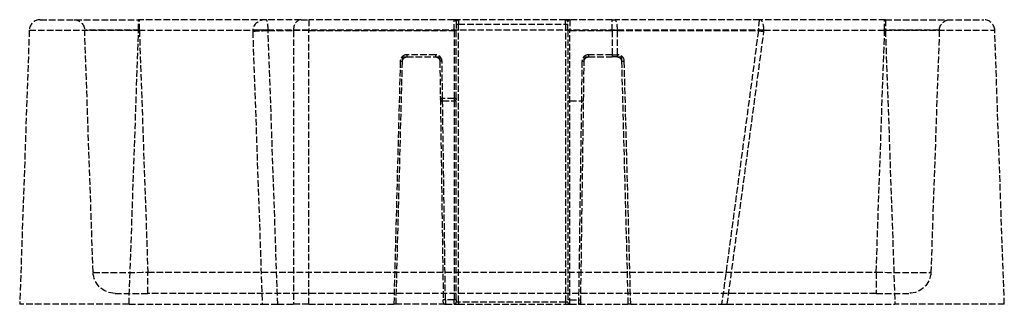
# Model space of a CAD drawing. Header units: millimetres. Extents: x -112 to 112, y 0 to 65.
import ezdxf

# ---------------------------------------------------------------- set-up
doc = ezdxf.new("R2010")
doc.units = ezdxf.units.MM
doc.header["$LTSCALE"] = 10
doc.linetypes.add('ALLCAD_Strich', pattern=[0.2, 0.15, -0.05])
doc.layers.add('BESCH_KONT_sich_schn_ansi_2d', color=40, linetype='Continuous')

msp = doc.modelspace()

# ---------------------------------------------------------------- linework, layer by layer
at = {"layer": 'BESCH_KONT_sich_schn_ansi_2d', "linetype": 'ALLCAD_Strich', "extrusion": (0, 1, -2.22045e-16)}
for p, q in [((-107.82, 65), (-85.33, 65)), ((-56.15, 65), (-85.33, 65)), ((-85.33, 62.59), (-85.33, 65)), ((-85.15, 62.59), (-85.15, 65)), ((-48.2, 65), (-56.15, 65)), ((-48.2, 65), (-46.43, 65)), ((-13.25, 65), (-46.43, 65)), ((-46.43, 65), (-46.43, 62.5)), ((-13.25, 62.5), (-13.25, 65)), ((-12.75, 64.5), (-12.75, 62.5)), ((-12.75, 63.99), (-12.25, 63.99)), ((-12.25, 64.99), (-12.25, 63.99)), ((12.25, 64.99), (-12.25, 64.99)), ((12.25, 64.99), (-12.25, 64.99)), ((-12.25, 63.99), (12.25, 63.99)), ((-12.25, 0.5), (-12.25, 63.99)), ((12.25, 63.99), (12.25, 64.99)), ((12.25, 63.99), (12.75, 63.99)), ((12.25, 63.99), (12.25, 0.5)), ((12.75, 62.5), (12.75, 64.5)), ((13.25, 65), (13.25, 62.5)), ((22.86, 65), (13.25, 65)), ((22.86, 62.5), (22.86, 65)), ((22.86, 65), (23.49, 65)), ((56.62, 65), (23.49, 65)), ((85.33, 65), (56.62, 65)), ((85.15, 62.59), (85.15, 65)), ((85.33, 65), (107.82, 65)), ((85.33, 65), (85.33, 62.59)), ((-110.31, 62.59), (-112.5, 0)), ((-95.72, 7.33), (-97.65, 62.59)), ((-87.52, 0), (-85.33, 62.59)), ((-85.33, 62.59), (-59.25, 62.59)), ((-85.15, 62.59), (-83.22, 7.33)), ((57.58, 62.59), (-59.25, 62.59)), ((-59.25, 62.33), (-57.07, 0)), ((-53.53, 0), (-55.72, 62.5)), ((-55.72, 62.5), (-49.96, 62.5)), ((-49.96, 62.5), (-49.96, 0)), ((-46.43, 62.5), (-49.96, 62.5)), ((-46.43, 62.5), (-13.25, 62.5)), ((-46.43, 0), (-46.43, 62.5)), ((-12.75, 62.5), (-13.25, 62.5)), ((-13.25, 62.5), (-13.25, 47)), ((-12.75, 47), (-12.75, 62.5)), ((12.75, 62.5), (12.75, 0.5)), ((13.25, 62.5), (12.75, 62.5)), ((13.25, 62.5), (22.86, 62.5)), ((13.25, 0), (13.25, 62.5)), ((22.86, 62.5), (22.86, 57)), ((24.12, 62.5), (22.86, 62.5)), ((24.12, 62.5), (56.3, 62.5)), ((24.12, 57), (24.12, 62.5)), ((56.3, 62.5), (47.9, 0)), ((49.18, 0), (57.56, 62.33)), ((57.58, 62.59), (85.33, 62.59)), ((83.22, 7.33), (85.15, 62.59)), ((85.33, 62.59), (87.52, 0)), ((97.65, 62.59), (95.72, 7.33)), ((112.5, 0), (110.31, 62.59)), ((-25.03, 55.53), (-25, 56.5)), ((-25, 56.5), (-24.03, 56.5)), ((-24.03, 57), (-24.03, 56.5)), ((-17.49, 57), (-24.03, 57)), ((-24.03, 56.5), (-17.49, 56.5)), ((-17.49, 57), (-17.49, 56.5)), ((-17.49, 56.5), (-16.5, 56.5)), ((-16.5, 56.5), (-16.49, 55.51)), ((16.49, 55.51), (16.5, 56.5)), ((16.5, 56.5), (17.49, 56.5)), ((22.86, 57), (17.49, 57)), ((17.49, 57), (17.49, 56.5)), ((17.49, 56.5), (22.86, 56.5)), ((22.86, 57), (24.12, 57)), ((22.86, 57), (22.86, 56.5)), ((23.99, 56.5), (22.86, 56.5)), ((23.99, 56.5), (24.03, 56.5)), ((24.03, 56.5), (25, 56.5)), ((24.15, 57), (24.12, 57)), ((24.12, 57), (24.12, 56.5)), ((25, 56.5), (25.03, 55.53)), ((-25.53, 55.54), (-27, 0)), ((-26.5, 0), (-25.03, 55.53)), ((-25.53, 55.54), (-25.03, 55.53)), ((-15.99, 55.52), (-16.49, 55.51)), ((-16.49, 55.51), (-16.37, 46.99)), ((-15.87, 47), (-15.99, 55.52)), ((15.99, 55.52), (15.2, 0)), ((15.71, 0.49), (16.49, 55.51)), ((15.99, 55.52), (16.49, 55.51)), ((25.03, 55.53), (26.5, 0)), ((27.13, 0), (25.65, 55.54)), ((-15.87, 47), (-16.37, 46.99)), ((-16.37, 46.99), (-15.71, 0.99)), ((-16.36, 46.5), (-15.87, 46.5)), ((-15.87, 46.5), (-15.87, 47)), ((-13.25, 47), (-15.87, 47)), ((-15.87, 46.5), (-13.25, 46.5)), ((-15.21, 1), (-15.86, 46.5)), ((-12.75, 47), (-13.25, 47)), ((-13.25, 47), (-13.25, 46.5)), ((-13.25, 46.5), (-13.25, 1)), ((-13.25, 46.5), (-12.75, 46.5)), ((-12.75, 1), (-12.75, 47)), ((12.75, 46.5), (13.25, 46.5)), ((13.25, 46.5), (16.36, 46.5)), ((-83.22, 7.33), (83.22, 7.33)), ((-83.22, 2.5), (-83.22, 7.33)), ((83.22, 7.33), (83.22, 2.5)), ((-90.72, 2.5), (-83.22, 2.5)), ((83.22, 2.5), (-83.22, 2.5)), ((83.22, 2.5), (90.72, 2.5)), ((-87.52, 0), (-57.07, 0)), ((-57.07, 0), (-53.53, 0)), ((-53.53, 0), (-49.96, 0)), ((-46.43, 0), (-49.96, 0)), ((-46.43, 0), (-27, 0)), ((-26.5, 0), (-27, 0)), ((-15.21, 0), (-26.5, 0)), ((-15.21, 1), (-15.71, 0.99)), ((-15.71, 0.49), (-15.71, 0.99)), ((-15.21, 1), (-15.21, 0)), ((-13.25, 1), (-15.21, 1)), ((-15.21, 0), (-13.25, 0)), ((-12.75, 1), (-13.25, 1)), ((-13.25, 0), (-13.25, 1)), ((-13.25, 0), (-12.25, 0)), ((-12.75, 1), (-12.75, 0.5)), ((-12.25, 0.5), (-12.75, 0.5)), ((12.25, 0.5), (-12.25, 0.5)), ((-12.25, 0.5), (-12.25, 0)), ((-12.25, 0), (12.25, 0)), ((12.75, 0.5), (12.25, 0.5)), ((12.25, 0.5), (12.25, 0)), ((12.25, 0), (13.25, 0)), ((13.25, 1), (12.75, 1)), ((13.25, 1), (15.71, 1)), ((13.25, 0), (15.2, 0)), ((14.22, 0.01), (14.22, 0.01)), ((14.22, 0), (14.22, 0.01)), ((14.22, 0.01), (14.22, 0)), ((14.22, 0.01), (14.22, 0.01)), ((14.22, 0.01), (14.22, 0)), ((14.22, 0), (14.22, 0.01)), ((14.22, 0.01), (14.23, 0.01)), ((14.22, 0.01), (14.22, 0)), ((14.22, 0), (14.22, 0.01)), ((14.23, 0.01), (14.22, 0.01)), ((14.22, 0), (14.22, 0)), ((14.22, 0), (14.22, 0)), ((14.23, 0), (14.22, 0)), ((14.22, 0), (14.22, 0)), ((14.22, 0), (14.22, 0)), ((14.22, 0), (14.23, 0)), ((14.23, 0.01), (14.23, 0.01)), ((14.23, 0), (14.23, 0.01)), ((14.23, 0.01), (14.23, 0)), ((14.23, 0.01), (14.23, 0.01)), ((14.23, 0.01), (14.23, 0)), ((14.23, 0.01), (14.23, 0.01)), ((14.23, 0.01), (14.23, 0.01)), ((14.23, 0), (14.23, 0)), ((14.23, 0), (14.23, 0)), ((14.24, 0), (14.24, 0.01)), ((15.21, 0), (15.2, 0)), ((15.21, 0), (26.5, 0)), ((15.7, 0), (15.71, 0.49)), ((27.13, 0), (26.5, 0)), ((27.13, 0), (47.9, 0)), ((47.9, 0), (49.18, 0)), ((49.18, 0), (87.52, 0)), ((112.5, 0), (87.52, 0)), ((-87.52, 0), (-112.5, 0))]:
    msp.add_line(p, q, dxfattribs=at)
at = {"layer": 'BESCH_KONT_sich_schn_ansi_2d', "linetype": 'ALLCAD_Strich'}
for centre, radius, start, end in [((-107.82, 62.5), 2.5, 90, 178), ((107.82, 62.5), 2.5, 2, 90), ((-24.03, 55.5), 1.5, 90, 178.4792), ((-17.49, 55.5), 1.5, 0.8112, 90), ((17.49, 55.5), 1.5, 90, 179.1888), ((24.15, 55.5), 1.5, 1.5208, 90), ((-15.21, 0.5), 0.5, 180.8112, 270), ((-13.25, 0.5), 0.5, 270, 0), ((13.25, 0.5), 0.5, 180, 270), ((14.22, 0.01), 0.00116, 90, 180), ((14.22, 0.01), 0.00271, 0, 90), ((14.22, 0), 0.00116, 180, 270), ((14.22, 0), 0.00271, 270, 0), ((14.23, 0.01), 0.00116, 90, 180), ((14.23, 0.01), 0.00271, 0, 90), ((14.23, 0.01), 0.00217, 270, 0), ((14.23, 0.01), 0.00217, 0, 90), ((14.23, 0), 0.00116, 180, 270), ((14.23, 0), 0.00271, 270, 0)]:
    msp.add_arc(centre, radius, start, end, dxfattribs=at)
at = {"layer": 'BESCH_KONT_sich_schn_ansi_2d', "linetype": 'ALLCAD_Strich', "extrusion": (0, -2.22045e-16, -1)}
for centre, radius, start, end in [((100.14, 62.5), 2.5, 90, 178), ((13.25, 64.5), 0.5, 90, 180), ((12.25, 65.49), 0.5, 270, 273.3866), ((-12.25, 65.49), 0.5, 266.6134, 270), ((-13.25, 64.5), 0.5, 0, 90), ((-100.14, 62.5), 2.5, 2, 90), ((24.03, 55.5), 1, 1.5208, 90), ((17.49, 55.5), 1, 90, 179.1888), ((-17.49, 55.5), 1, 0.8112, 90), ((-24.03, 55.5), 1, 90, 178.4792), ((15.87, 47), 0.5, 270, 359.1888), ((13.25, 47), 0.5, 180, 270), ((90.72, 7.5), 5, 270, 358), ((-90.72, 7.5), 5, 182, 270), ((-14.22, 0.01), 0.00271, 0, 90), ((-14.22, 0.01), 0.00116, 90, 180), ((-14.22, 0), 0.00271, 270, 0), ((-14.22, 0), 0.00116, 180, 270), ((-14.23, 0.01), 0.00271, 0, 90), ((-14.23, 0.01), 0.00116, 90, 180), ((-14.23, 0.01), 0.00093, 90, 180), ((-14.23, 0.01), 0.00093, 180, 270), ((-14.23, 0), 0.00271, 270, 0), ((-14.23, 0), 0.00116, 180, 270), ((-15.21, 0.5), 0.5, 180.8112, 270)]:
    msp.add_arc(centre, radius, start, end, dxfattribs=at)
at = {"layer": 'BESCH_KONT_sich_schn_ansi_2d', "linetype": 'ALLCAD_Strich'}
for centre, major_axis, ratio, start_param, end_param in [((-56.15, 62.5), (-3.11, 0), 0.804738, -1.570796, -0.034907), ((-56.15, 62.5), (0, 2.5), 0.171573, -1.53589, 0), ((-48.2, 62.5), (0, 2.5), 0.707107, 0, 1.570796), ((23.49, 62.5), (0, 2.5), 0.251357, -1.570796, 0), ((56.62, 62.5), (0, -2.5), 0.119527, -3.141593, -1.605703), ((56.62, 62.5), (0, 2.5), 0.383187, -1.53589, 0), ((-85.14, 62.5), (-12.51, 0.09), 0.006963, -1.569287, 0.000292), ((-48.64, 62.33), (-10.61, 0.37), 0.706247, 0.014379, 0.049285), ((57.56, 62.5), (4.96, -0.67), 0.034589, -1.822563, -1.566145), ((57.58, 62.76), (5, 0.02), 0.034899, -1.824878, -1.570952), ((27.72, 62.33), (29.85, 0.27), 0.251051, -0.036061, -0.001154), ((85.14, 62.5), (-12.51, -0.09), 0.006963, -3.141884, -1.572306), ((23.99, 57), (0, -0.5), 0.251357, 0, 1.570796), ((25.53, 55.54), (-0.5, -0.013), 0.006892, 0, 1.824787), ((-83.21, 7.5), (12.5, 0.17), 0.013945, -3.1413, -1.571722), ((83.21, 7.5), (12.5, -0.17), 0.013945, -1.569871, -0.000292)]:
    msp.add_ellipse(centre, major_axis=major_axis, ratio=ratio, start_param=start_param, end_param=end_param, dxfattribs=at)
at = {"layer": 'BESCH_KONT_sich_schn_ansi_2d', "linetype": 'ALLCAD_Strich', "extrusion": (0, -2.22045e-16, -1)}
for centre, major_axis, ratio, start_param, end_param in [((-12.48, 64.5), (0, 0.5), 0.655544, 0, 0.360619), ((12.48, 64.5), (0, 0.5), 0.655544, -0.360619, 0), ((-59.25, 62.76), (-5, 0.07), 0.034896, -2.356195, -1.571301), ((-59.25, 62.5), (-5, -0.17), 0.034878, -2.355586, -1.569578), ((-48.64, 62.5), (-7.08, 0.11), 0.353, -0.042296, -0.007389), ((24.03, 57), (0, -0.5), 0.251357, -1.570796, 0)]:
    msp.add_ellipse(centre, major_axis=major_axis, ratio=ratio, start_param=start_param, end_param=end_param, dxfattribs=at)
at = {"layer": 'BESCH_KONT_sich_schn_ansi_2d', "linetype": 'ALLCAD_Strich', "extrusion": (-9.62965e-35, -2.22045e-16, -1)}
msp.add_ellipse((-85.3, 62.5), major_axis=(25.01, -0.09), ratio=0.003484, start_param=-3.141483, end_param=-1.571905, dxfattribs=at)
at = {"layer": 'BESCH_KONT_sich_schn_ansi_2d', "linetype": 'ALLCAD_Strich', "extrusion": (9.62965e-35, -2.22045e-16, -1)}
for centre, major_axis, ratio, start_param, end_param in [((27.72, 62.5), (28.6, 0.09), 0.08736, 0.000636, 0.035543), ((85.3, 62.5), (25.01, 0.09), 0.003484, -1.569688, -0.00011)]:
    msp.add_ellipse(centre, major_axis=major_axis, ratio=ratio, start_param=start_param, end_param=end_param, dxfattribs=at)
at = {"layer": 'BESCH_KONT_sich_schn_ansi_2d', "linetype": 'ALLCAD_Strich'}
for points, knots in [([(-12.48, 65), (-12.57, 65), (-12.65, 65), (-12.85, 65), (-12.95, 65), (-13.17, 65), (-13.25, 65), (-13.25, 65)], [0, 0, 0, 0, 0.0338054, 0.0338054, 0.0791194, 0.0791194, 0.1533357, 0.1533357, 0.1533357, 0.1533357]), ([(-12.75, 64.5), (-12.75, 64.54), (-12.71, 64.6), (-12.6, 64.73), (-12.55, 64.79), (-12.45, 64.9), (-12.41, 64.94), (-12.37, 64.97)], [-0.1533357, -0.1533357, -0.1533357, -0.1533357, -0.0791194, -0.0791194, -0.0338054, -0.0338054, 0, 0, 0, 0]), ([(-12.28, 64.99), (-12.29, 64.99), (-12.31, 65), (-12.33, 65), (-12.35, 65), (-12.37, 65), (-12.39, 65), (-12.41, 65), (-12.43, 65), (-12.45, 65), (-12.47, 65), (-12.48, 65)], [0.00713684, 0.00713684, 0.00713684, 0.00713684, 0.01163254, 0.01163254, 0.01612823, 0.01612823, 0.02062392, 0.02062392, 0.02511962, 0.02511962, 0.02961531, 0.02961531, 0.02961531, 0.02961531]), ([(-12.25, 64.99), (-12.27, 64.99), (-12.29, 64.99), (-12.33, 64.99), (-12.35, 65), (-12.37, 65), (-12.39, 65), (-12.4, 65), (-12.44, 65), (-12.46, 65), (-12.48, 65)], [-0.00049237, -0.00049237, -0.00049237, -0.00049237, 0.00703455, 0.00703455, 0.01456147, 0.01456147, 0.01456147, 0.02208839, 0.02208839, 0.02961531, 0.02961531, 0.02961531, 0.02961531]), ([(-12.37, 64.97), (-12.36, 64.97), (-12.35, 64.98), (-12.33, 64.99), (-12.32, 64.99), (-12.31, 64.99), (-12.3, 64.99), (-12.29, 64.99), (-12.28, 64.99)], [-0.02961531, -0.02961531, -0.02961531, -0.02961531, -0.02208839, -0.02208839, -0.01456147, -0.01456147, -0.01456147, -0.00713684, -0.00713684, -0.00713684, -0.00713684]), ([(-12.28, 64.99), (-12.28, 64.99), (-12.28, 64.99), (-12.27, 64.99), (-12.26, 64.99), (-12.25, 64.99)], [-0.007136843, -0.007136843, -0.007136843, -0.007136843, -0.007034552, -0.007034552, 0.000492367, 0.000492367, 0.000492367, 0.000492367]), ([(12.48, 65), (12.46, 65), (12.44, 65), (12.4, 65), (12.39, 65), (12.37, 65), (12.35, 65), (12.33, 64.99), (12.29, 64.99), (12.27, 64.99), (12.25, 64.99)], [0, 0, 0, 0, 0.00752692, 0.00752692, 0.01505384, 0.01505384, 0.01505384, 0.02258076, 0.02258076, 0.03010768, 0.03010768, 0.03010768, 0.03010768]), ([(12.25, 64.99), (12.26, 64.99), (12.27, 64.99), (12.28, 64.99), (12.28, 64.99), (12.28, 64.99)], [-0.030107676, -0.030107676, -0.030107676, -0.030107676, -0.022580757, -0.022580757, -0.022478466, -0.022478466, -0.022478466, -0.022478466]), ([(12.28, 64.99), (12.29, 64.99), (12.31, 65), (12.33, 65), (12.35, 65), (12.37, 65), (12.39, 65), (12.41, 65), (12.43, 65), (12.45, 65), (12.47, 65), (12.48, 65)], [-0.02247847, -0.02247847, -0.02247847, -0.02247847, -0.01798277, -0.01798277, -0.01348708, -0.01348708, -0.00899139, -0.00899139, -0.00449569, -0.00449569, 0, 0, 0, 0]), ([(12.28, 64.99), (12.29, 64.99), (12.3, 64.99), (12.31, 64.99), (12.32, 64.99), (12.33, 64.99), (12.35, 64.98), (12.36, 64.97), (12.37, 64.97)], [-0.02247847, -0.02247847, -0.02247847, -0.02247847, -0.01505384, -0.01505384, -0.01505384, -0.00752692, -0.00752692, 0, 0, 0, 0]), ([(12.37, 64.97), (12.41, 64.94), (12.45, 64.9), (12.55, 64.79), (12.6, 64.73), (12.71, 64.6), (12.75, 64.54), (12.75, 64.5)], [-0.1533357, -0.1533357, -0.1533357, -0.1533357, -0.1195304, -0.1195304, -0.0742163, -0.0742163, 0, 0, 0, 0]), ([(13.25, 65), (13.25, 65), (13.17, 65), (12.95, 65), (12.85, 65), (12.65, 65), (12.57, 65), (12.48, 65)], [0, 0, 0, 0, 0.0742163, 0.0742163, 0.1195304, 0.1195304, 0.1533357, 0.1533357, 0.1533357, 0.1533357])]:
    msp.add_open_spline(points, degree=3, knots=knots, dxfattribs=at)

doc.saveas('drawing.dxf')
